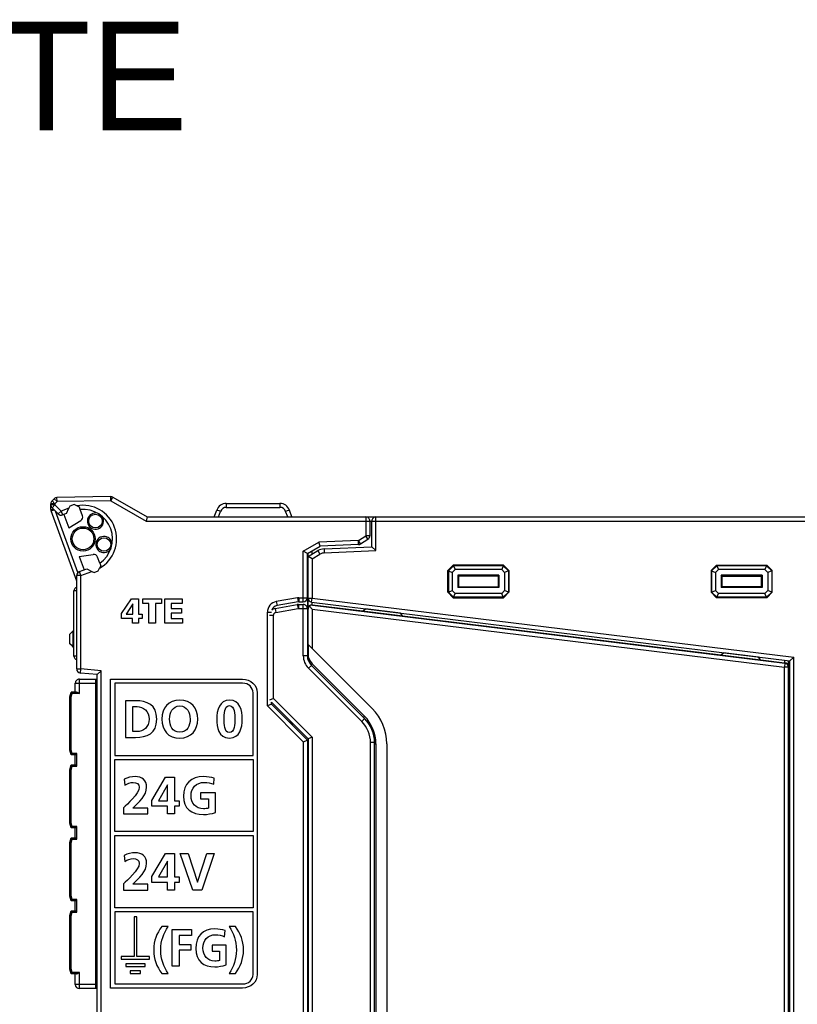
# Model space of a CAD drawing. Extents: x 0 to 183, y 0 to 174.
# Tile 27 of 31: x 58 to 115, y 102 to 174. Entities that reach past the tile are written whole.
import ezdxf

# ---------------------------------------------------------------- set-up
doc = ezdxf.new("R2010")
doc.units = 0
doc.header["$LTSCALE"] = 11.338415
doc.header["$MEASUREMENT"] = 0
doc.layers.get('0').update_dxf_attribs({"linetype": 'CONTINUOUS'})
doc.styles.add('TEXTSTYLE_3', font='txt')

msp = doc.modelspace()

# ---------------------------------------------------------------- linework, layer by layer
at = {"color": 7, "linetype": 'CONTINUOUS'}
for p, q in [((60.3398, 138.7784), (60.1865, 138.6247)), ((60.3984, 138.4125), (60.1865, 138.6247)), ((60.552, 138.5662), (60.3398, 138.7784)), ((64.5153, 138.9355), (60.5468, 138.8662)), ((60.552, 138.5662), (60.5468, 138.8662)), ((64.5204, 138.6354), (60.552, 138.5662)), ((64.5204, 138.6354), (64.5153, 138.9355)), ((64.5204, 138.6354), (64.6706, 138.8952)), ((64.5204, 138.6354), (67.1163, 137.1368)), ((64.6706, 138.8952), (67.1966, 137.4369)), ((60.0986, 137.9898), (60.0986, 138.4125)), ((60.3984, 138.4125), (60.0986, 138.4125)), ((60.3984, 138.3305), (60.0986, 138.3305)), ((60.0986, 137.9898), (60.315, 137.9898)), ((60.1166, 137.8871), (60.337, 137.9674)), ((61.9986, 132.7168), (60.1166, 137.8871)), ((60.3984, 138.3305), (60.1865, 138.1183)), ((60.6457, 137.6587), (60.1865, 138.1183)), ((60.552, 138.5662), (60.3984, 138.4125)), ((60.3984, 138.4125), (60.3984, 138.3305)), ((60.858, 137.8709), (60.3984, 138.3305)), ((60.858, 137.8709), (60.6457, 137.6587)), ((61.4302, 138.079), (60.858, 137.8709)), ((60.858, 137.8709), (60.9606, 137.5891)), ((61.251, 137.6953), (61.4302, 138.079)), ((61.5049, 138.2392), (61.4302, 138.079)), ((61.8102, 138.3505), (61.5049, 138.2392)), ((62.0141, 138.2554), (61.8102, 138.3505)), ((62.1946, 138.1714), (62.0141, 138.2554)), ((62.2615, 137.9878), (62.1946, 138.1714)), ((62.4268, 137.533), (62.2618, 137.9874)), ((72.1344, 137.4369), (72.3188, 137.9433)), ((73.0236, 138.437), (73.0236, 138.1472)), ((73.0236, 138.437), (76.9734, 138.437)), ((73.0236, 138.1472), (76.9734, 138.1472)), ((76.9734, 138.437), (76.9734, 138.1472)), ((77.8626, 137.4369), (77.6779, 137.9433)), ((62.0899, 133.343), (60.4463, 137.8582)), ((61.2507, 137.6946), (60.9606, 137.5891)), ((61.0629, 137.6263), (61.4219, 136.6397)), ((61.4219, 136.6397), (62.3011, 137.174)), ((67.1966, 137.4365), (67.1163, 137.1368)), ((67.1163, 137.1368), (123.6985, 137.1368)), ((67.1966, 137.4369), (83.2986, 137.4369)), ((72.45, 137.4369), (72.6009, 137.8513)), ((77.547, 137.4369), (77.3961, 137.8513)), ((83.2986, 137.4369), (83.2986, 136.0468)), ((83.2993, 137.4369), (123.6985, 137.4369)), ((83.5983, 137.1368), (83.5983, 136.0468)), ((83.7485, 135.242), (83.7485, 137.1368)), ((84.0486, 134.955), (84.0486, 137.4369)), ((82.7556, 135.7012), (79.849, 135.5744)), ((82.7556, 135.7012), (83.2986, 136.0468)), ((82.7687, 135.4015), (82.7556, 135.7012)), ((82.9169, 135.448), (82.7556, 135.7012)), ((82.9169, 135.448), (83.4598, 135.7939)), ((83.4598, 135.7939), (83.2986, 136.0468)), ((83.5983, 136.0468), (83.2986, 136.0468)), ((78.6984, 134.9102), (79.849, 135.5744)), ((78.9984, 134.7369), (79.9355, 135.2778)), ((79.9352, 135.2778), (79.849, 135.5744)), ((82.7687, 135.4015), (79.9355, 135.2778)), ((80.2297, 135.0883), (83.7485, 135.242)), ((80.2297, 135.0883), (80.2428, 134.7886)), ((84.0486, 134.955), (83.7489, 135.2417)), ((62.1915, 134.5251), (63.2085, 134.6808)), ((62.1915, 134.5251), (62.5509, 133.5384)), ((63.7012, 134.0324), (63.5358, 134.4868)), ((78.6984, 131.1868), (78.6984, 134.9102)), ((78.9981, 134.7369), (78.6984, 134.9102)), ((78.9984, 131.4868), (78.9984, 134.7369)), ((79.0484, 134.4369), (78.9984, 134.4369)), ((79.0484, 134.7473), (79.0167, 134.7473)), ((79.0484, 134.5368), (79.7736, 134.9554)), ((79.0484, 126.8956), (79.0484, 134.7659)), ((79.3484, 134.3635), (79.0487, 134.5368)), ((79.3484, 134.7101), (79.3484, 134.9388)), ((79.3484, 134.3635), (79.9234, 134.6956)), ((79.3484, 134.3635), (79.3484, 131.461)), ((79.7736, 134.9554), (79.9234, 134.6956)), ((80.2428, 134.7886), (84.0486, 134.955)), ((62.196, 133.4095), (62.7386, 133.607)), ((62.739, 133.6066), (63.1231, 133.4278)), ((63.5889, 133.464), (63.684, 133.6679)), ((63.768, 133.8485), (63.684, 133.6679)), ((63.7012, 134.0321), (63.768, 133.8485)), ((89.7485, 133.887), (89.3485, 133.4867)), ((89.7647, 133.8474), (89.3878, 133.4705)), ((89.8798, 133.5704), (89.6652, 133.3558)), ((89.7485, 133.887), (89.7647, 133.8474)), ((93.4486, 133.887), (89.7485, 133.887)), ((89.7647, 133.8474), (89.8798, 133.5704)), ((93.432, 133.8474), (89.7647, 133.8474)), ((93.3173, 133.5704), (89.8798, 133.5704)), ((93.432, 133.8474), (93.3173, 133.5704)), ((93.5319, 133.3558), (93.3173, 133.5704)), ((93.4486, 133.887), (93.432, 133.8474)), ((93.8092, 133.4705), (93.432, 133.8474)), ((93.8485, 133.4867), (93.4486, 133.887)), ((108.7486, 133.4867), (109.1485, 133.887)), ((108.7878, 133.4705), (109.1647, 133.8474)), ((109.0652, 133.3558), (109.2795, 133.5704)), ((109.1485, 133.887), (109.1647, 133.8474)), ((109.1485, 133.887), (112.8486, 133.887)), ((109.1647, 133.8474), (109.2795, 133.5704)), ((112.832, 133.8474), (109.1647, 133.8474)), ((112.7173, 133.5704), (109.2795, 133.5704)), ((112.832, 133.8474), (112.7173, 133.5704)), ((112.7173, 133.5704), (112.9319, 133.3558)), ((112.8486, 133.887), (112.832, 133.8474)), ((112.832, 133.8474), (113.2093, 133.4705)), ((112.8486, 133.887), (113.2486, 133.4867)), ((61.9986, 126.2369), (61.9986, 133.1274)), ((62.2983, 133.1274), (61.9986, 133.1274)), ((62.2983, 133.1274), (62.196, 133.4095)), ((62.2983, 133.1274), (63.1231, 133.4278)), ((62.2983, 126.2369), (62.2983, 133.1274)), ((63.1231, 133.4278), (63.2833, 133.3531)), ((63.2833, 133.3531), (63.5889, 133.464)), ((89.3485, 131.8868), (89.3485, 133.4867)), ((89.3485, 133.4867), (89.3878, 133.4705)), ((89.3878, 133.4705), (89.3878, 131.903)), ((89.3878, 133.4705), (89.6652, 133.3558)), ((89.6652, 133.3558), (89.6652, 132.0181)), ((90.0961, 133.1391), (90.0961, 132.2344)), ((90.1485, 133.0868), (90.0961, 133.1391)), ((93.1009, 133.1391), (90.0961, 133.1391)), ((90.1485, 132.2868), (90.1485, 133.0868)), ((93.0486, 133.0868), (90.1485, 133.0868)), ((93.0486, 133.0868), (93.1009, 133.1391)), ((93.0486, 133.0868), (93.0486, 132.2868)), ((93.1009, 133.1391), (93.1009, 132.2344)), ((93.8092, 133.4705), (93.5319, 133.3558)), ((93.5319, 133.3558), (93.5319, 132.0181)), ((93.8485, 133.4867), (93.8092, 133.4705)), ((93.8092, 133.4705), (93.8092, 131.903)), ((93.8485, 133.4867), (93.8485, 131.8868)), ((108.7486, 133.4867), (108.7486, 131.8868)), ((108.7486, 133.4867), (108.7878, 133.4705)), ((108.7878, 133.4705), (108.7878, 131.903)), ((108.7878, 133.4705), (109.0652, 133.3558)), ((109.0652, 133.3558), (109.0652, 132.0181)), ((109.4961, 133.1391), (109.4961, 132.2344)), ((112.501, 133.1391), (109.4961, 133.1391)), ((109.5485, 133.0868), (109.4961, 133.1391)), ((109.5485, 133.0868), (109.5485, 132.2868)), ((109.5485, 133.0868), (112.4486, 133.0868)), ((112.4486, 133.0868), (112.501, 133.1391)), ((112.4486, 132.2868), (112.4486, 133.0868)), ((112.501, 133.1391), (112.501, 132.2344)), ((113.2093, 133.4705), (112.9319, 133.3558)), ((112.9319, 133.3558), (112.9319, 132.0181)), ((113.2486, 133.4867), (113.2093, 133.4705)), ((113.2093, 133.4705), (113.2093, 131.903)), ((113.2486, 131.8868), (113.2486, 133.4867)), ((90.1485, 132.2868), (90.0961, 132.2344)), ((93.1009, 132.2344), (90.0961, 132.2344)), ((90.1485, 132.2868), (93.0486, 132.2868)), ((93.0486, 132.2868), (93.1009, 132.2344)), ((109.5485, 132.2868), (109.4961, 132.2344)), ((112.501, 132.2344), (109.4961, 132.2344)), ((112.4486, 132.2868), (109.5485, 132.2868)), ((112.4486, 132.2868), (112.501, 132.2344)), ((61.7985, 127.187), (61.7985, 131.9867)), ((61.9983, 131.9867), (61.7985, 131.9867)), ((65.3066, 130.3329), (66.0283, 131.4081)), ((66.0283, 131.4081), (66.5596, 131.4081)), ((66.5596, 131.4081), (66.5596, 130.2762)), ((66.8827, 131.0522), (66.8827, 131.4081)), ((66.8827, 131.4081), (68.249, 131.4081)), ((68.249, 131.4081), (68.249, 131.0522)), ((68.4916, 129.6084), (68.4916, 131.4081)), ((68.4916, 131.4081), (69.7601, 131.4081)), ((69.7601, 131.4081), (69.7601, 131.0677)), ((78.2705, 131.4779), (76.7095, 131.2026)), ((78.2705, 131.4779), (78.3225, 131.1823)), ((78.3749, 131.4868), (78.3749, 131.1868)), ((78.3749, 131.4868), (78.9984, 131.4868)), ((78.9984, 131.4862), (78.9984, 127.208)), ((79.0484, 131.461), (79.3484, 131.461)), ((79.3119, 131.1633), (79.3484, 131.461)), ((79.3484, 131.461), (114.8484, 127.1023)), ((89.3485, 131.8868), (89.3878, 131.903)), ((89.7485, 131.4868), (89.3485, 131.8868)), ((89.3878, 131.903), (89.6652, 132.0181)), ((89.7647, 131.5261), (89.3878, 131.903)), ((89.8798, 131.8035), (89.6652, 132.0181)), ((89.7485, 131.4868), (89.7647, 131.5261)), ((89.7485, 131.4868), (93.4486, 131.4868)), ((89.7647, 131.5261), (89.8798, 131.8035)), ((93.432, 131.5261), (89.7647, 131.5261)), ((93.3173, 131.8035), (89.8798, 131.8035)), ((93.5319, 132.0181), (93.3173, 131.8035)), ((93.432, 131.5261), (93.3173, 131.8035)), ((93.8092, 131.903), (93.432, 131.5261)), ((93.4486, 131.4868), (93.432, 131.5261)), ((93.8485, 131.8868), (93.4486, 131.4868)), ((93.8092, 131.903), (93.5319, 132.0181)), ((93.8485, 131.8868), (93.8092, 131.903)), ((108.7486, 131.8868), (108.7878, 131.903)), ((108.7486, 131.8868), (109.1485, 131.4868)), ((108.7878, 131.903), (109.0652, 132.0181)), ((108.7878, 131.903), (109.1647, 131.5261)), ((109.0652, 132.0181), (109.2795, 131.8035)), ((109.1485, 131.4868), (109.1647, 131.5261)), ((112.8486, 131.4868), (109.1485, 131.4868)), ((109.1647, 131.5261), (109.2795, 131.8035)), ((112.832, 131.5261), (109.1647, 131.5261)), ((112.7173, 131.8035), (109.2795, 131.8035)), ((112.7173, 131.8035), (112.9319, 132.0181)), ((112.832, 131.5261), (112.7173, 131.8035)), ((112.832, 131.5261), (113.2093, 131.903)), ((112.8486, 131.4868), (112.832, 131.5261)), ((112.8486, 131.4868), (113.2486, 131.8868)), ((113.2093, 131.903), (112.9319, 132.0181)), ((113.2486, 131.8868), (113.2093, 131.903)), ((66.1369, 131.0369), (65.647, 130.2762)), ((66.142, 131.0369), (66.1369, 131.0369)), ((66.142, 130.2762), (66.142, 131.0369)), ((67.3261, 131.0522), (66.8827, 131.0522)), ((67.3261, 129.6084), (67.3261, 131.0522)), ((67.8057, 131.0522), (67.8057, 129.6084)), ((68.249, 131.0522), (67.8057, 131.0522)), ((68.9711, 131.0677), (68.9711, 130.6965)), ((69.7601, 131.0677), (68.9711, 131.0677)), ((68.9711, 130.6965), (69.7163, 130.6965)), ((69.7163, 130.6965), (69.7163, 130.3561)), ((76.6117, 130.6893), (78.2553, 130.9794)), ((76.6117, 130.6893), (76.6637, 130.3941)), ((76.6637, 130.3941), (78.3074, 130.6838)), ((76.7095, 131.2026), (76.7615, 130.907)), ((78.3225, 131.1823), (76.7615, 130.907)), ((78.2553, 130.9794), (78.3074, 130.6838)), ((78.3422, 130.9869), (78.3422, 130.6869)), ((78.3422, 130.9869), (78.6984, 130.9869)), ((78.3422, 130.6869), (78.9984, 130.6869)), ((78.3749, 131.1868), (78.6984, 131.1868)), ((78.6984, 127.208), (78.6984, 130.9869)), ((79.3484, 130.6497), (79.1517, 130.8722)), ((79.3119, 131.1633), (114.5484, 126.837)), ((79.3484, 130.6497), (79.3484, 127.7496)), ((79.3484, 130.6497), (114.1484, 126.3767)), ((79.3495, 130.9673), (79.3495, 131.1589)), ((79.385, 130.9653), (79.3495, 130.9673)), ((79.385, 130.9473), (79.385, 130.9653)), ((79.385, 130.9653), (83.0681, 130.5129)), ((79.385, 130.9473), (114.1849, 126.6744)), ((83.0526, 130.5009), (83.2714, 130.6717)), ((85.8521, 130.3548), (83.2714, 130.6717)), ((65.3066, 129.9514), (65.3066, 130.3329)), ((66.111, 129.9514), (65.3066, 129.9514)), ((65.647, 130.2762), (66.142, 130.2762)), ((66.111, 129.6084), (66.111, 129.9514)), ((66.5596, 130.2762), (66.8149, 130.2762)), ((66.5596, 129.9514), (66.5596, 129.6084)), ((66.8149, 129.9514), (66.5596, 129.9514)), ((66.8149, 130.2762), (66.8149, 129.9514)), ((68.9711, 130.3561), (68.9711, 129.9488)), ((69.7163, 130.3561), (68.9711, 130.3561)), ((68.9711, 129.9488), (69.7883, 129.9488)), ((69.7883, 129.9488), (69.7883, 129.6084)), ((76.0484, 123.5125), (76.0484, 130.4147)), ((76.0484, 130.4147), (76.3485, 130.4147)), ((76.1986, 130.197), (76.4983, 130.197)), ((76.4983, 124.0613), (76.4983, 130.197)), ((79.0484, 130.3992), (78.9984, 130.3992)), ((86.023, 130.136), (83.0526, 130.5009)), ((86.023, 130.136), (85.8521, 130.3548)), ((86.0106, 130.1519), (109.4682, 127.2731)), ((66.5596, 129.6084), (66.111, 129.6084)), ((67.8057, 129.6084), (67.3261, 129.6084)), ((69.7883, 129.6084), (68.4916, 129.6084)), ((78.9984, 129.787), (79.0484, 129.7808)), ((61.7485, 129.0494), (61.4984, 128.7993)), ((61.4984, 128.0993), (61.4984, 128.7993)), ((61.7485, 129.0494), (61.7985, 129.0494)), ((61.7485, 128.0493), (61.7485, 128.8493)), ((61.7485, 128.8493), (61.7985, 128.8493)), ((61.6899, 127.9081), (61.4984, 128.0993)), ((61.7482, 127.8499), (61.6899, 127.9081)), ((61.7485, 128.0493), (61.7985, 128.0493)), ((61.7485, 127.8495), (61.7985, 127.8495)), ((79.0656, 128.0324), (79.0656, 127.1481)), ((79.3484, 127.7496), (79.0656, 128.0324)), ((79.3484, 127.7496), (83.7647, 123.3333)), ((61.9983, 127.187), (61.7985, 127.187)), ((78.9984, 127.208), (78.6984, 127.208)), ((109.4507, 127.2597), (109.6695, 127.4306)), ((112.4207, 126.8949), (109.4507, 127.2597)), ((112.2498, 127.1136), (109.6695, 127.4306)), ((112.4207, 126.8949), (112.2498, 127.1136)), ((114.8484, 127.1023), (114.5487, 126.8373)), ((114.8484, 30.0713), (114.8484, 127.1023)), ((79.2913, 126.5007), (79.0794, 126.2885)), ((83.004, 122.3639), (79.0794, 126.2885)), ((83.2163, 122.5761), (79.2913, 126.5007)), ((79.3412, 126.6254), (83.1991, 122.7676)), ((112.4069, 126.9124), (114.1495, 126.6989)), ((114.1849, 126.6744), (114.1484, 126.3767)), ((114.1484, 30.7969), (114.1484, 126.3767)), ((114.4485, 126.3767), (114.1484, 126.3767)), ((114.1495, 126.8859), (114.1495, 126.6989)), ((114.1495, 126.6989), (114.1849, 126.6944)), ((114.1849, 126.6944), (114.1849, 126.6744)), ((114.4485, 30.3249), (114.4485, 126.849)), ((114.5484, 30.3366), (114.5484, 126.837)), ((61.9986, 126.2369), (62.2983, 126.2369)), ((62.2725, 125.9378), (62.2983, 126.2369)), ((63.4986, 125.8307), (62.2725, 125.9378)), ((63.7983, 126.1056), (62.2983, 126.2369)), ((63.4986, 27.943), (63.4986, 125.8307)), ((63.499, 125.831), (63.7983, 126.1056)), ((63.7983, 27.668), (63.7983, 126.1056)), ((61.8984, 124.5367), (61.8984, 125.1868)), ((61.8984, 125.1868), (63.3983, 125.1868)), ((62.1984, 124.4368), (62.1984, 125.4869)), ((62.1984, 125.4869), (63.4986, 125.4869)), ((63.3983, 102.6869), (63.3983, 125.4869)), ((63.4986, 125.387), (63.3983, 125.387)), ((114.4485, 125.4007), (114.5484, 125.4007)), ((61.4984, 124.187), (61.5924, 124.5367)), ((61.4984, 120.2469), (61.4984, 124.187)), ((61.5986, 124.1736), (61.4991, 124.1867)), ((61.9748, 124.5367), (61.5924, 124.5367)), ((61.6689, 124.4368), (61.5924, 124.5364)), ((61.5986, 124.1736), (61.6689, 124.4368)), ((61.5986, 120.26), (61.5986, 124.1736)), ((62.1984, 124.4368), (61.6689, 124.4368)), ((61.9748, 124.5367), (61.991, 124.5353)), ((61.991, 124.5353), (62.0083, 124.5315)), ((62.0083, 124.5315), (62.032, 124.5236)), ((62.032, 124.5236), (62.0803, 124.5023)), ((62.0803, 124.5023), (62.1195, 124.4816)), ((62.1195, 124.4816), (62.1984, 124.4368)), ((76.3481, 123.6369), (76.0484, 123.5125)), ((78.6984, 120.8625), (76.0484, 123.5125)), ((76.4983, 124.0613), (76.1986, 123.9369)), ((76.3485, 123.6369), (76.3485, 123.7867)), ((79.0484, 121.0868), (76.3485, 123.7867)), ((78.9984, 120.9869), (76.3485, 123.6369)), ((79.3484, 121.2112), (76.4983, 124.0613)), ((83.1119, 122.6805), (83.1991, 122.7676)), ((77.7486, 122.2368), (77.7486, 122.387)), ((77.8485, 122.1368), (77.8485, 122.2867)), ((77.8984, 122.0869), (77.8984, 122.2368)), ((83.2163, 122.5761), (83.004, 122.3639)), ((114.4485, 122.4008), (114.5484, 122.4008)), ((79.3484, 121.2112), (79.0487, 121.0871)), ((79.3484, 121.2112), (79.3484, 80.8872)), ((78.6984, 120.8625), (78.9981, 120.9869)), ((78.6984, 120.8625), (78.6984, 23.937)), ((78.9984, 120.9869), (78.9984, 23.937)), ((79.0484, 121.0868), (79.0484, 80.8872)), ((83.6486, 90.0091), (83.6486, 120.8081)), ((83.9484, 120.8081), (83.6486, 120.8081)), ((83.9484, 90.1821), (83.9484, 120.8081)), ((83.9484, 120.7171), (84.0486, 120.7171)), ((84.0486, 120.7171), (84.0486, 90.8173)), ((84.8486, 120.7171), (84.8486, 90.8173)), ((61.5924, 119.8968), (61.4984, 120.2469)), ((61.5986, 120.26), (61.4991, 120.2469)), ((61.6689, 119.9968), (61.5924, 119.8972)), ((61.8984, 119.8968), (61.5924, 119.8968)), ((61.6689, 119.9968), (61.5986, 120.26)), ((61.9986, 119.9968), (61.6689, 119.9968)), ((61.8984, 119.162), (61.8984, 119.8968)), ((61.899, 119.8972), (61.9986, 119.9968)), ((61.9986, 119.0618), (61.9986, 119.9968)), ((61.4984, 118.812), (61.5924, 119.162)), ((61.5924, 119.162), (61.8984, 119.162)), ((61.6689, 119.0618), (61.5924, 119.1613)), ((61.5986, 118.7985), (61.6689, 119.0618)), ((61.6689, 119.0618), (61.9986, 119.0618)), ((61.899, 119.1613), (61.9986, 119.0618)), ((64.7974, 114.2553), (64.7974, 119.5718)), ((64.7974, 119.5718), (74.998, 119.5718)), ((74.998, 119.5718), (74.998, 114.2553)), ((61.4984, 114.8718), (61.4984, 118.812)), ((61.5986, 118.7985), (61.4991, 118.8116)), ((61.5986, 114.8849), (61.5986, 118.7985)), ((67.5297, 116.5548), (68.5398, 118.2577)), ((68.6869, 117.6927), (68.0175, 116.52)), ((68.5398, 118.2577), (69.213, 118.2577)), ((68.6948, 117.6927), (68.6869, 117.6927)), ((68.6948, 116.52), (68.6948, 117.6927)), ((69.213, 118.2577), (69.213, 116.52)), ((67.5297, 116.1174), (67.5297, 116.5548)), ((68.6948, 116.1174), (67.5297, 116.1174)), ((68.0175, 116.52), (68.6948, 116.52)), ((68.6948, 115.5562), (68.6948, 116.1174)), ((69.213, 116.52), (69.5575, 116.52)), ((69.213, 116.1174), (69.213, 115.5562)), ((69.5575, 116.1174), (69.213, 116.1174)), ((69.5575, 116.52), (69.5575, 116.1174)), ((69.213, 115.5562), (68.6948, 115.5562)), ((61.5924, 114.5218), (61.4984, 114.8718)), ((61.5986, 114.8849), (61.4991, 114.8718)), ((61.6689, 114.6217), (61.5986, 114.8849)), ((61.6689, 114.6217), (61.5924, 114.5222)), ((61.8984, 114.5218), (61.5924, 114.5218)), ((61.9986, 114.6217), (61.6689, 114.6217)), ((61.8984, 113.787), (61.8984, 114.5218)), ((61.899, 114.5225), (61.9986, 114.6217)), ((61.9986, 113.6867), (61.9986, 114.6217)), ((74.998, 114.2553), (64.7974, 114.2553)), ((64.7974, 108.6391), (64.7974, 113.9556)), ((64.7974, 113.9556), (74.998, 113.9556)), ((74.998, 113.9556), (74.998, 108.6391)), ((61.4984, 113.437), (61.5924, 113.787)), ((61.4984, 109.4968), (61.4984, 113.437)), ((61.5986, 113.4239), (61.4991, 113.437)), ((61.5924, 113.787), (61.8984, 113.787)), ((61.6689, 113.6867), (61.5924, 113.7863)), ((61.5986, 113.4239), (61.6689, 113.6867)), ((61.5986, 109.5099), (61.5986, 113.4239)), ((61.6689, 113.6867), (61.9986, 113.6867)), ((61.899, 113.7863), (61.9986, 113.6867)), ((67.5297, 110.9461), (68.5398, 112.6491)), ((68.5398, 112.6491), (69.213, 112.6491)), ((69.213, 112.6491), (69.213, 110.9114)), ((70.56, 109.9476), (69.6312, 112.6491)), ((69.6312, 112.6491), (70.2114, 112.6491)), ((70.2114, 112.6491), (70.9045, 110.5281)), ((70.9121, 110.5281), (71.597, 112.6491)), ((72.1351, 112.6491), (71.2256, 109.9476)), ((71.597, 112.6491), (72.1351, 112.6491)), ((68.6869, 112.0841), (68.0175, 110.9114)), ((68.6948, 112.0841), (68.6869, 112.0841)), ((68.6948, 110.9114), (68.6948, 112.0841)), ((67.5297, 110.5088), (67.5297, 110.9461)), ((68.6948, 110.5088), (67.5297, 110.5088)), ((68.0175, 110.9114), (68.6948, 110.9114)), ((68.6948, 109.9476), (68.6948, 110.5088)), ((69.213, 110.9114), (69.5575, 110.9114)), ((69.213, 110.5088), (69.213, 109.9476)), ((69.5575, 110.5088), (69.213, 110.5088)), ((69.5575, 110.9114), (69.5575, 110.5088)), ((70.9045, 110.5281), (70.9121, 110.5281)), ((69.213, 109.9476), (68.6948, 109.9476)), ((71.2256, 109.9476), (70.56, 109.9476)), ((61.5924, 109.1468), (61.4984, 109.4968)), ((61.5986, 109.5099), (61.4991, 109.4968)), ((61.6689, 109.247), (61.5924, 109.1475)), ((61.8984, 109.1468), (61.5924, 109.1468)), ((61.6689, 109.247), (61.5986, 109.5099)), ((61.9986, 109.247), (61.6689, 109.247)), ((61.8984, 108.4119), (61.8984, 109.1468)), ((61.899, 109.1475), (61.9986, 109.247)), ((61.9986, 108.312), (61.9986, 109.247)), ((61.4984, 108.0619), (61.5924, 108.4119)), ((61.5924, 108.4119), (61.8984, 108.4119)), ((61.6689, 108.312), (61.5924, 108.4116)), ((61.5986, 108.0488), (61.6689, 108.312)), ((61.6689, 108.312), (61.9986, 108.312)), ((61.899, 108.4113), (61.9986, 108.312)), ((74.998, 108.6391), (64.7974, 108.6391)), ((61.4984, 104.1218), (61.4984, 108.0619)), ((61.5986, 108.0488), (61.4991, 108.0619)), ((61.5986, 104.1352), (61.5986, 108.0488)), ((66.2289, 107.9677), (66.2289, 105.0459)), ((66.4256, 107.9677), (66.2289, 107.9677)), ((66.4256, 105.0459), (66.4256, 107.9677)), ((69.0277, 104.33), (69.0277, 107.0315)), ((69.0277, 107.0315), (70.4539, 107.0315)), ((70.4539, 107.0315), (70.4539, 106.6058)), ((69.5424, 106.6058), (69.5424, 105.9401)), ((70.4539, 106.6058), (69.5424, 106.6058)), ((69.5424, 105.9401), (70.4098, 105.9401)), ((70.4098, 105.9401), (70.4098, 105.5143)), ((69.5424, 105.5143), (69.5424, 104.33)), ((70.4098, 105.5143), (69.5424, 105.5143)), ((65.2856, 105.0459), (65.2856, 104.8488)), ((66.2289, 105.0459), (65.2856, 105.0459)), ((65.2856, 104.8488), (67.3692, 104.8488)), ((65.6094, 104.5164), (65.6094, 104.32)), ((67.0447, 104.5164), (65.6094, 104.5164)), ((67.3692, 105.0459), (66.4256, 105.0459)), ((67.0447, 104.32), (67.0447, 104.5164)), ((67.3692, 104.8488), (67.3692, 105.0459)), ((61.5924, 103.7717), (61.4984, 104.1218)), ((61.5986, 104.1352), (61.4991, 104.1218)), ((61.6689, 103.872), (61.5924, 103.7724)), ((61.9748, 103.7717), (61.5924, 103.7717)), ((61.6689, 103.872), (61.5986, 104.1352)), ((62.1984, 103.872), (61.6689, 103.872)), ((61.8984, 102.9869), (61.8984, 103.7717)), ((61.9748, 103.7717), (61.991, 103.7735)), ((61.991, 103.7735), (62.0083, 103.7772)), ((62.0083, 103.7772), (62.032, 103.7852)), ((62.032, 103.7852), (62.0803, 103.8065)), ((62.0803, 103.8065), (62.1195, 103.8272)), ((62.1195, 103.8272), (62.1984, 103.872)), ((62.1984, 102.6869), (62.1984, 103.872)), ((65.6094, 104.32), (67.0447, 104.32)), ((65.9429, 103.9879), (65.9429, 103.7916)), ((66.7118, 103.9879), (65.9429, 103.9879)), ((65.9429, 103.7916), (66.7118, 103.7916)), ((66.7118, 103.7916), (66.7118, 103.9879)), ((69.5424, 104.33), (69.0277, 104.33)), ((63.3983, 102.9869), (61.8984, 102.9869)), ((63.4986, 102.6869), (62.1984, 102.6869)), ((63.4986, 102.7868), (63.3983, 102.7868)), ((78.9984, 102.7868), (79.0484, 102.7868)), ((79.0484, 102.6869), (78.9984, 102.6869))]:
    msp.add_line(p, q, dxfattribs=at)
for centre, radius, start, end in [((62.4648, 135.8218), 2.475, 299.511771, 100.491089), ((62.4643, 135.8217), 2.1752, 304.655479, 95.340277), ((73.0239, 137.6866), 0.7504, 90.018963, 159.995865), ((73.0233, 137.6978), 0.4494, 89.96396, 160.03035), ((76.9731, 137.687), 0.75, 19.982076, 89.978834), ((76.9735, 137.6974), 0.4498, 20.004388, 90.005795), ((60.8578, 137.8713), 0.3003, 225.06635, 290.017442), ((62.1447, 137.4303), 0.3003, 301.396645, 19.999188), ((83.2985, 137.1371), 0.2998, 359.944507, 89.988094), ((84.0486, 137.1368), 0.3001, 89.998239, 180.001761), ((83.2978, 136.047), 0.3005, 302.62578, 359.954116), ((80.2732, 134.0904), 0.9989, 92.492623, 120.009408), ((63.2536, 134.3838), 0.3004, 20.062153, 98.631771), ((80.2734, 134.0889), 0.7004, 92.503065, 119.976998), ((62.2992, 133.1272), 0.3006, 110.084576, 179.966008), ((62.0986, 131.9866), 0.3001, 109.450781, 179.978358), ((78.6983, 131.4868), 0.3001, 270.00776, 359.998976), ((79.3484, 131.4611), 0.3, 180.021446, 263.022785), ((76.8485, 130.4147), 0.8001, 100.002866, 179.995836), ((76.8484, 130.4147), 0.5, 100.008952, 160.760934), ((76.6976, 130.1985), 0.4982, 99.927432, 130.140709), ((78.6984, 130.6869), 0.3001, 359.996269, 89.996994), ((79.3456, 130.6694), 0.2976, 89.252923, 179.156486), ((79.3414, 130.6489), 0.293, 130.330263, 179.840987), ((79.3541, 130.6436), 0.3053, 84.192048, 131.508513), ((76.6986, 130.1968), 0.2003, 100.042264, 179.948233), ((61.5483, 128.8494), 0.2002, 359.980116, 44.965301), ((61.549, 128.0493), 0.1995, 314.947185, 0.016448), ((62.0985, 127.1871), 0.3001, 180.026854, 250.550746), ((79.9988, 127.2082), 1.3004, 180.007349, 225.007427), ((79.9997, 127.2083), 1.0013, 180.01815, 224.964443), ((80.0483, 127.3325), 0.9999, 180.002722, 224.998646), ((114.1522, 126.3992), 0.2966, 0.518974, 83.6623), ((114.1488, 126.3769), 0.2997, 359.967511, 83.074933), ((62.2988, 126.2369), 0.3002, 179.998578, 264.966587), ((62.1984, 125.1868), 0.3001, 89.997707, 180.002293), ((81.1487, 120.7169), 2.9, 0.004702, 45.00512), ((81.1484, 120.7168), 3.7002, 0.004958, 45.001533), ((81.4486, 120.808), 2.2, 0.001522, 45.008406), ((81.4483, 120.8084), 2.5001, 359.99177, 44.994292), ((62.1984, 102.987), 0.3001, 180.0021, 269.998453)]:
    msp.add_arc(centre, radius, start, end, dxfattribs=at)
for points in [[(60.1865, 138.6247), (60.13, 138.5686), (60.0986, 138.4921), (60.0986, 138.4125)], [(60.5468, 138.8662), (60.469, 138.8649), (60.3949, 138.8331), (60.3398, 138.7784)], [(64.6706, 138.8952), (64.6234, 138.9224), (64.5697, 138.9365), (64.5153, 138.9355)], [(60.0986, 138.3305), (60.0986, 138.251), (60.13, 138.1745), (60.1865, 138.1183)], [(60.0986, 137.9898), (60.0986, 137.9547), (60.1045, 137.9199), (60.1166, 137.8871)], [(72.6009, 137.8513), (72.4466, 137.9075), (72.3208, 137.9485), (72.3188, 137.9433)], [(77.6783, 137.9433), (77.6762, 137.9485), (77.5505, 137.9075), (77.3961, 137.8513)], [(82.7687, 135.4015), (82.8215, 135.4039), (82.8725, 135.4198), (82.9169, 135.448)], [(78.3749, 131.4868), (78.3398, 131.4868), (78.3049, 131.4837), (78.2705, 131.4779)], [(78.3422, 130.9869), (78.3132, 130.9869), (78.2839, 130.9842), (78.2553, 130.9794)], [(78.3422, 130.6869), (78.3304, 130.6869), (78.3191, 130.6859), (78.3074, 130.6838)], [(78.3749, 131.1868), (78.3573, 131.1868), (78.3398, 131.1854), (78.3225, 131.1823)]]:
    msp.add_open_spline(points, degree=3, dxfattribs=at)
for points, knots in [([(63.5434, 137.7104), (63.224, 137.7993), (62.8933, 137.6126), (62.8044, 137.2936), (62.7155, 136.9742), (62.9019, 136.6435), (63.2213, 136.5546), (63.5407, 136.4653), (63.8714, 136.6521), (63.9602, 136.9714), (64.0088, 137.1461), (63.9758, 137.3338), (63.8703, 137.4813)], [0, 0, 0, 0, 1, 1, 1, 2, 2, 2, 3, 3, 3, 4, 4, 4, 4]), ([(63.8824, 137.1323), (63.8824, 137.4086), (63.6584, 137.6325), (63.3822, 137.6325), (63.1062, 137.6325), (62.8823, 137.4086), (62.8823, 137.1323), (62.8823, 136.8564), (63.1062, 136.6324), (63.3822, 136.6324), (63.6584, 136.6324), (63.8824, 136.8564), (63.8824, 137.1323), (63.8824, 137.1323), (63.8824, 137.1323), (63.8824, 137.1323)], [0, 0, 0, 0, 1, 1, 1, 2, 2, 2, 3, 3, 3, 4, 4, 4, 5, 5, 5, 5]), ([(63.3646, 135.8218), (63.3646, 136.3189), (62.9615, 136.7217), (62.4648, 136.7217), (61.9676, 136.7217), (61.5645, 136.3189), (61.5645, 135.8218), (61.5645, 135.3247), (61.9676, 134.9219), (62.4648, 134.9219), (62.9615, 134.9219), (63.3646, 135.3247), (63.3646, 135.8218), (63.3646, 135.8218), (63.3646, 135.8218), (63.3646, 135.8218)], [0, 0, 0, 0, 1, 1, 1, 2, 2, 2, 3, 3, 3, 4, 4, 4, 5, 5, 5, 5]), ([(63.2647, 135.8218), (63.2647, 136.2635), (62.9064, 136.6218), (62.4648, 136.6218), (62.0227, 136.6218), (61.6644, 136.2635), (61.6644, 135.8218), (61.6644, 135.3798), (62.0227, 135.0218), (62.4648, 135.0218), (62.9064, 135.0218), (63.2647, 135.3798), (63.2647, 135.8218), (63.2647, 135.8218), (63.2647, 135.8218), (63.2647, 135.8218)], [0, 0, 0, 0, 1, 1, 1, 2, 2, 2, 3, 3, 3, 4, 4, 4, 5, 5, 5, 5]), ([(64.6083, 135.4542), (64.5828, 135.7846), (64.2941, 136.0316), (63.9637, 136.0058), (63.6333, 135.9803), (63.3863, 135.6916), (63.4118, 135.3612), (63.4376, 135.0308), (63.726, 134.7838), (64.0564, 134.8096), (64.2372, 134.8234), (64.4022, 134.9188), (64.5049, 135.0684)], [0, 0, 0, 0, 1, 1, 1, 2, 2, 2, 3, 3, 3, 4, 4, 4, 4]), ([(64.5101, 135.4077), (64.5101, 135.6837), (64.2861, 135.9076), (64.0102, 135.9076), (63.7339, 135.9076), (63.51, 135.6837), (63.51, 135.4077), (63.51, 135.1314), (63.7339, 134.9078), (64.0102, 134.9078), (64.2861, 134.9078), (64.5101, 135.1314), (64.5101, 135.4077), (64.5101, 135.4077), (64.5101, 135.4077), (64.5101, 135.4077)], [0, 0, 0, 0, 1, 1, 1, 2, 2, 2, 3, 3, 3, 4, 4, 4, 5, 5, 5, 5]), ([(74.2273, 125.4877), (74.2273, 125.4877), (64.4977, 125.4877), (64.4977, 125.4877), (64.4977, 125.4877), (64.4977, 102.7232), (64.4977, 102.7232), (64.4977, 102.7232), (74.2273, 102.7232), (74.2273, 102.7232), (74.8175, 102.7232), (75.2977, 103.1718), (75.2977, 103.723), (75.2977, 103.723), (75.2977, 124.4873), (75.2977, 124.4873), (75.2977, 125.0388), (74.8175, 125.4877), (74.2273, 125.4877)], [0, 0, 0, 0, 1, 1, 1, 2, 2, 2, 3, 3, 3, 4, 4, 4, 5, 5, 5, 6, 6, 6, 6]), ([(74.998, 119.8715), (74.998, 119.8715), (64.7974, 119.8715), (64.7974, 119.8715), (64.7974, 119.8715), (64.7974, 125.188), (64.7974, 125.188), (64.7974, 125.188), (74.2273, 125.188), (74.2273, 125.188), (74.6521, 125.188), (74.998, 124.8734), (74.998, 124.4873), (74.998, 124.4873), (74.998, 119.8715), (74.998, 119.8715)], [0, 0, 0, 0, 1, 1, 1, 2, 2, 2, 3, 3, 3, 4, 4, 4, 5, 5, 5, 5]), ([(65.5991, 123.8921), (65.5991, 123.8921), (66.3384, 123.8921), (66.3384, 123.8921), (67.1666, 123.8921), (67.8983, 123.6134), (67.8983, 122.5415), (67.8983, 121.4694), (67.1666, 121.1907), (66.3384, 121.1907), (66.3384, 121.1907), (65.5991, 121.1907), (65.5991, 121.1907), (65.5991, 121.1907), (65.5991, 123.8921), (65.5991, 123.8921)], [0, 0, 0, 0, 1, 1, 1, 2, 2, 2, 3, 3, 3, 4, 4, 4, 5, 5, 5, 5]), ([(66.1413, 121.6165), (66.1413, 121.6165), (66.4431, 121.6165), (66.4431, 121.6165), (66.8958, 121.6165), (67.3333, 121.953), (67.3333, 122.5415), (67.3333, 123.1297), (66.8958, 123.4665), (66.4431, 123.4665), (66.4431, 123.4665), (66.1413, 123.4665), (66.1413, 123.4665), (66.1413, 123.4665), (66.1413, 121.6165), (66.1413, 121.6165)], [0, 0, 0, 0, 1, 1, 1, 2, 2, 2, 3, 3, 3, 4, 4, 4, 5, 5, 5, 5]), ([(69.6002, 123.9386), (70.4477, 123.9386), (70.9238, 123.3657), (70.9238, 122.5492), (70.9238, 121.7326), (70.4553, 121.1442), (69.6002, 121.1442), (68.7331, 121.1442), (68.2766, 121.7209), (68.2766, 122.5492), (68.2766, 123.3774), (68.741, 123.9386), (69.6002, 123.9386)], [0, 0, 0, 0, 1, 1, 1, 2, 2, 2, 3, 3, 3, 4, 4, 4, 4]), ([(69.6002, 121.57), (70.1535, 121.57), (70.3588, 122.0614), (70.3588, 122.5492), (70.3588, 123.0252), (70.138, 123.5128), (69.6002, 123.5128), (69.0621, 123.5128), (68.8416, 123.0252), (68.8416, 122.5492), (68.8416, 122.0614), (69.0466, 121.57), (69.6002, 121.57)], [0, 0, 0, 0, 1, 1, 1, 2, 2, 2, 3, 3, 3, 4, 4, 4, 4]), ([(72.3167, 122.5337), (72.3167, 123.211), (72.5217, 123.9386), (73.2534, 123.9386), (74.043, 123.9386), (74.1977, 123.1607), (74.1977, 122.5337), (74.1977, 121.9067), (74.0354, 121.1442), (73.2534, 121.1442), (72.4211, 121.1442), (72.3167, 121.9686), (72.3167, 122.5337)], [0, 0, 0, 0, 1, 1, 1, 2, 2, 2, 3, 3, 3, 4, 4, 4, 4]), ([(73.6558, 122.5337), (73.6558, 122.882), (73.6558, 123.5361), (73.2534, 123.5361), (72.8586, 123.5361), (72.8586, 122.882), (72.8586, 122.5337), (72.8586, 122.193), (72.8548, 121.5467), (73.2534, 121.5467), (73.6599, 121.5467), (73.6558, 122.193), (73.6558, 122.5337)], [0, 0, 0, 0, 1, 1, 1, 2, 2, 2, 3, 3, 3, 4, 4, 4, 4]), ([(65.4444, 115.5562), (65.4444, 115.5562), (65.4444, 116.0091), (65.4444, 116.0091), (65.6962, 116.2528), (66.6133, 117.0192), (66.6133, 117.5146), (66.6133, 117.7623), (66.3928, 117.8784), (66.172, 117.8784), (65.9436, 117.8784), (65.7269, 117.7778), (65.5488, 117.6617), (65.5488, 117.6617), (65.5064, 118.1106), (65.5064, 118.1106), (65.75, 118.2344), (66.0325, 118.3042), (66.3074, 118.3042), (66.8221, 118.3042), (67.1549, 118.0448), (67.1549, 117.5146), (67.1549, 116.9418), (66.5785, 116.4154), (66.1372, 115.982), (66.1372, 115.982), (67.2403, 115.982), (67.2403, 115.982), (67.2403, 115.982), (67.2403, 115.5562), (67.2403, 115.5562), (67.2403, 115.5562), (65.4444, 115.5562), (65.4444, 115.5562)], [0, 0, 0, 0, 1, 1, 1, 2, 2, 2, 3, 3, 3, 4, 4, 4, 5, 5, 5, 6, 6, 6, 7, 7, 7, 8, 8, 8, 9, 9, 9, 10, 10, 10, 11, 11, 11, 11]), ([(72.1041, 117.7352), (71.895, 117.832), (71.6239, 117.8784), (71.4075, 117.8784), (70.7764, 117.8784), (70.4281, 117.4527), (70.4281, 116.8993), (70.4281, 116.3496), (70.7688, 115.9355), (71.3455, 115.9355), (71.4923, 115.9355), (71.6087, 115.951), (71.7017, 115.9743), (71.7017, 115.9743), (71.7017, 116.6786), (71.7017, 116.6786), (71.7017, 116.6786), (71.1285, 116.6786), (71.1285, 116.6786), (71.1285, 116.6786), (71.1285, 117.1044), (71.1285, 117.1044), (71.1285, 117.1044), (72.2202, 117.1044), (72.2202, 117.1044), (72.2202, 117.1044), (72.2202, 115.6491), (72.2202, 115.6491), (71.9339, 115.5717), (71.6356, 115.5097), (71.3455, 115.5097), (70.4708, 115.5097), (69.8631, 115.947), (69.8631, 116.8605), (69.8631, 117.7855), (70.4281, 118.3042), (71.3455, 118.3042), (71.659, 118.3042), (71.9067, 118.2617), (72.1389, 118.1919), (72.1389, 118.1919), (72.1041, 117.7352), (72.1041, 117.7352)], [0, 0, 0, 0, 1, 1, 1, 2, 2, 2, 3, 3, 3, 4, 4, 4, 5, 5, 5, 6, 6, 6, 7, 7, 7, 8, 8, 8, 9, 9, 9, 10, 10, 10, 11, 11, 11, 12, 12, 12, 13, 13, 13, 14, 14, 14, 14]), ([(65.4444, 109.9476), (65.4444, 109.9476), (65.4444, 110.4005), (65.4444, 110.4005), (65.6962, 110.6442), (66.6133, 111.4105), (66.6133, 111.9059), (66.6133, 112.1537), (66.3928, 112.2698), (66.172, 112.2698), (65.9436, 112.2698), (65.7269, 112.1691), (65.5488, 112.053), (65.5488, 112.053), (65.5064, 112.502), (65.5064, 112.502), (65.75, 112.6258), (66.0325, 112.6956), (66.3074, 112.6956), (66.8221, 112.6956), (67.1549, 112.4362), (67.1549, 111.9059), (67.1549, 111.3332), (66.5785, 110.8068), (66.1372, 110.3734), (66.1372, 110.3734), (67.2403, 110.3734), (67.2403, 110.3734), (67.2403, 110.3734), (67.2403, 109.9476), (67.2403, 109.9476), (67.2403, 109.9476), (65.4444, 109.9476), (65.4444, 109.9476)], [0, 0, 0, 0, 1, 1, 1, 2, 2, 2, 3, 3, 3, 4, 4, 4, 5, 5, 5, 6, 6, 6, 7, 7, 7, 8, 8, 8, 9, 9, 9, 10, 10, 10, 11, 11, 11, 11]), ([(74.998, 103.723), (74.998, 103.3371), (74.6521, 103.023), (74.2273, 103.023), (74.2273, 103.023), (64.7974, 103.023), (64.7974, 103.023), (64.7974, 103.023), (64.7974, 108.3394), (64.7974, 108.3394), (64.7974, 108.3394), (74.998, 108.3394), (74.998, 108.3394), (74.998, 108.3394), (74.998, 103.723), (74.998, 103.723)], [0, 0, 0, 0, 1, 1, 1, 2, 2, 2, 3, 3, 3, 4, 4, 4, 5, 5, 5, 5]), ([(68.7293, 107.2559), (68.413, 106.7257), (68.196, 106.2381), (68.196, 105.522), (68.196, 104.8602), (68.413, 104.3145), (68.7293, 103.7881), (68.7293, 103.7881), (68.2622, 103.7881), (68.2622, 103.7881), (67.8949, 104.3145), (67.6741, 104.8602), (67.6741, 105.522), (67.6741, 106.2381), (67.8949, 106.7257), (68.2622, 107.2559), (68.2622, 107.2559), (68.7293, 107.2559), (68.7293, 107.2559)], [0, 0, 0, 0, 1, 1, 1, 2, 2, 2, 3, 3, 3, 4, 4, 4, 5, 5, 5, 6, 6, 6, 6]), ([(72.8979, 106.509), (72.6994, 106.6058), (72.4417, 106.6522), (72.2357, 106.6522), (71.6366, 106.6522), (71.3055, 106.2265), (71.3055, 105.6731), (71.3055, 105.1234), (71.6294, 104.7093), (72.1771, 104.7093), (72.317, 104.7093), (72.4273, 104.7248), (72.5155, 104.7481), (72.5155, 104.7481), (72.5155, 105.4524), (72.5155, 105.4524), (72.5155, 105.4524), (71.9711, 105.4524), (71.9711, 105.4524), (71.9711, 105.4524), (71.9711, 105.8782), (71.9711, 105.8782), (71.9711, 105.8782), (73.0081, 105.8782), (73.0081, 105.8782), (73.0081, 105.8782), (73.0081, 104.4229), (73.0081, 104.4229), (72.7359, 104.3455), (72.4528, 104.2835), (72.1771, 104.2835), (71.3462, 104.2835), (70.7688, 104.7209), (70.7688, 105.6343), (70.7688, 106.5593), (71.3055, 107.078), (72.1771, 107.078), (72.4748, 107.078), (72.7104, 107.0355), (72.9309, 106.9657), (72.9309, 106.9657), (72.8979, 106.509), (72.8979, 106.509)], [0, 0, 0, 0, 1, 1, 1, 2, 2, 2, 3, 3, 3, 4, 4, 4, 5, 5, 5, 6, 6, 6, 7, 7, 7, 8, 8, 8, 9, 9, 9, 10, 10, 10, 11, 11, 11, 12, 12, 12, 13, 13, 13, 14, 14, 14, 14]), ([(73.2379, 103.7881), (73.5504, 104.3145), (73.7709, 104.8602), (73.7709, 105.522), (73.7709, 106.2381), (73.5504, 106.7257), (73.2379, 107.2559), (73.2379, 107.2559), (73.7013, 107.2559), (73.7013, 107.2559), (74.0651, 106.7257), (74.2931, 106.2381), (74.2931, 105.522), (74.2931, 104.8602), (74.0651, 104.3145), (73.7013, 103.7881), (73.7013, 103.7881), (73.2379, 103.7881), (73.2379, 103.7881)], [0, 0, 0, 0, 1, 1, 1, 2, 2, 2, 3, 3, 3, 4, 4, 4, 5, 5, 5, 6, 6, 6, 6])]:
    msp.add_open_spline(points, degree=3, knots=knots, dxfattribs=at)

# ---------------------------------------------------------------- texts
at = {"color": 2, "linetype": 'CONTINUOUS', "insert": (0.621, 173.9416), "char_height": 8, "width": 96, "attachment_point": 1, "style": 'TEXTSTYLE_3'}
msp.add_mtext('NZ2FTS4-4TE ', dxfattribs=at)

doc.saveas('drawing.dxf')
